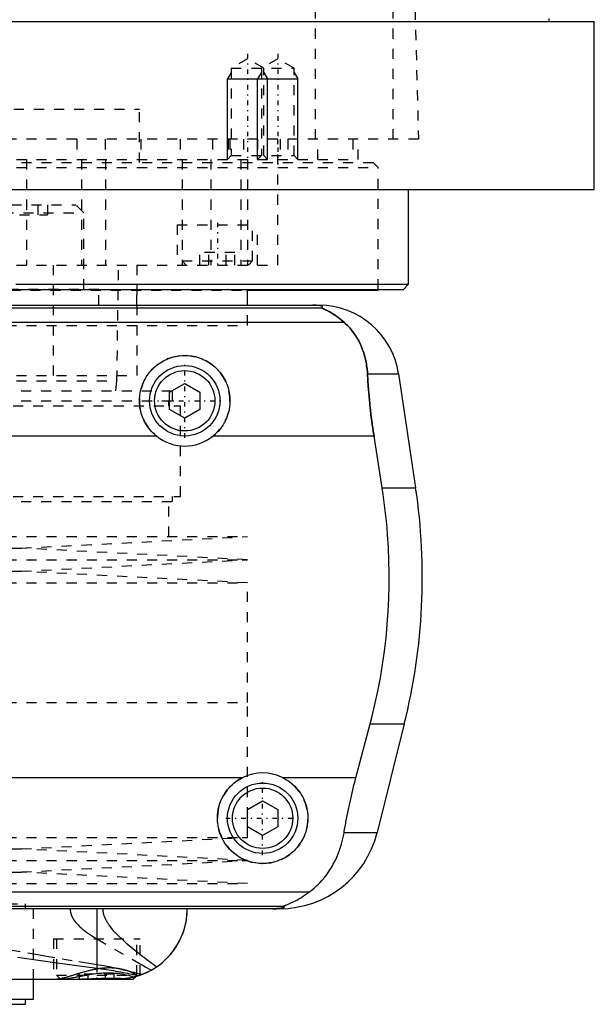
# Model space of a CAD drawing. Extents: x -90 to 90, y -146 to 645.
# Tile 5 of 12: x 22 to 80, y -70 to 28. Entities that reach past the tile are written whole.
import ezdxf

# ---------------------------------------------------------------- set-up
doc = ezdxf.new("R2010")
doc.units = 0
doc.linetypes.add('CENTER', pattern=[1.5, 0.45, -0.5, 0.05, -0.5])
doc.linetypes.add('DASHED', pattern=[2, 1, -1])
for name, color, linetype in [('AM_0', 7, 'CONTINUOUS'), ('AM_10', 7, 'CONTINUOUS'), ('AM_3', 7, 'DASHED'), ('AM_7', 7, 'CENTER')]:
    doc.layers.add(name, color=color, linetype=linetype)

msp = doc.modelspace()

# ---------------------------------------------------------------- linework, layer by layer
at = {"layer": 'AM_0', "color": 7, "linetype": 'CONTINUOUS'}
for p, q in [((75, 28.2), (75, 28.5)), ((-79.5, 28.2), (79.5, 28.2)), ((79.5, 11.5), (79.5, 28.2)), ((-79.5, 11.5), (79.5, 11.5)), ((61, 2.08), (61, 11.5)), ((21.935, 2.08), (61, 2.08)), ((60.5, 1.58), (61, 2.08)), ((21.435, 1.58), (60.5, 1.58)), ((45, 0), (45, 1.58)), ((45.028, 1.5), (58, 1.5)), ((58, 1.5), (58, 1.58)), ((-52.11, 0), (52.11, 0)), ((-52.378, -0.254), (52.378, -0.254)), ((-54.6, -1.693), (54.6, -1.693)), ((56.932, -6.813), (60.021, -6.813)), ((60.021, -6.813), (61.724, -18.159)), ((37.25, -8.634), (38.75, -7.768)), ((38.75, -7.768), (40.25, -8.634)), ((37.25, -10.366), (37.25, -8.634)), ((40.25, -8.634), (40.25, -10.366)), ((38.75, -11.232), (37.25, -10.366)), ((40.25, -10.366), (38.75, -11.232)), ((35.962, -13.032), (-35.962, -13.032)), ((57.58, -13.032), (41.538, -13.032)), ((58.394, -18.159), (57.58, -13.032)), ((58.394, -18.159), (61.724, -18.159)), ((55.781, -46.968), (57.2, -41.616)), ((57.2, -41.616), (60.596, -41.616)), ((60.596, -41.616), (57.893, -52.426)), ((44.502, -46.968), (-44.502, -46.968)), ((55.781, -46.968), (48.498, -46.968)), ((45, -50.134), (46.5, -49.268)), ((46.5, -49.268), (48, -50.134)), ((45, -51.866), (45, -50.134)), ((48, -50.134), (48, -51.866)), ((46.5, -52.732), (45, -51.866)), ((48, -51.866), (46.5, -52.732)), ((54.602, -52.426), (57.893, -52.426)), ((-51.173, -58.307), (51.173, -58.307)), ((-48.569, -59.746), (48.569, -59.746)), ((48.192, -60), (-48.192, -60)), ((30.043, -65.905), (30.043, -60)), ((-33.6, -67), (33.6, -67)), ((23.7, -69), (23.7, -67)), ((33.6, -67), (33.848, -66.752)), ((-23.7, -69), (23.7, -69)), ((-22.9, -69.5), (22.9, -69.5)), ((22.9, -69.5), (22.9, -69))]:
    msp.add_line(p, q, dxfattribs=at)
for points in [[(52.378, -0.254, 0), (52.391, -0.247, 0), (52.412, -0.231, 0), (52.43, -0.216, 0), (52.437, -0.209, 0), (52.443, -0.201, 0), (52.451, -0.186, 0), (52.454, -0.171, 0), (52.452, -0.157, 0), (52.445, -0.142, 0), (52.432, -0.128, 0), (52.423, -0.121, 0), (52.413, -0.113, 0), (52.386, -0.099, 0), (52.348, -0.084, 0), (52.298, -0.069, 0), (52.234, -0.053, 0), (52.189, -0.045, 0), (52.175, -0.043, 0), (52.16, -0.04, 0), (52.153, -0.039, 0), (52.145, -0.038, 0), (52.129, -0.036, 0), (52.113, -0.033, 0), (52.105, -0.032, 0), (52.096, -0.031, 0), (52.077, -0.029, 0), (52.057, -0.026, 0), (52.046, -0.025, 0), (52.035, -0.024, 0), (52.012, -0.022, 0), (51.988, -0.019, 0), (51.962, -0.017, 0), (51.934, -0.015, 0), (51.905, -0.013, 0), (51.89, -0.012, 0), (51.874, -0.011, 0), (51.842, -0.009, 0), (51.822, -0.008, 0), (51.816, -0.007, 0), (51.81, -0.007, 0), (51.807, -0.007, 0), (51.803, -0.007, 0), (51.797, -0.007, 0), (51.79, -0.006, 0), (51.784, -0.006, 0), (51.777, -0.006, 0), (51.77, -0.005, 0), (51.766, -0.005, 0), (51.763, -0.005, 0), (51.756, -0.005, 0), (51.748, -0.004, 0), (51.741, -0.004, 0), (51.734, -0.004, 0), (51.726, -0.004, 0), (51.723, -0.004, 0), (51.719, -0.003, 0), (51.712, -0.003, 0), (51.704, -0.003, 0), (51.697, -0.003, 0), (51.689, -0.003, 0), (51.682, -0.002, 0), (51.678, -0.002, 0), (51.674, -0.002, 0), (51.666, -0.002, 0), (51.657, -0.002, 0), (51.653, -0.002, 0), (51.649, -0.002, 0), (51.64, -0.001, 0), (51.631, -0.001, 0), (51.627, -0.001, 0), (51.623, -0.001, 0), (51.614, -0.001, 0), (51.605, -0.001, 0), (51.596, -0.001, 0), (51.587, -0.001, 0), (51.579, 0, 0), (51.574, 0, 0), (51.57, 0, 0), (51.562, 0, 0), (51.553, 0, 0), (51.544, 0, 0), (51.535, 0, 0), (51.525, 0, 0), (51.521, 0, 0), (51.516, 0, 0), (51.506, 0, 0), (51.497, 0, 0), (51.492, 0, 0)], [(54.6, -1.693, 0), (54.508, -1.609, 0), (54.325, -1.451, 0), (54.145, -1.305, 0), (54.057, -1.237, 0), (53.97, -1.172, 0), (53.799, -1.049, 0), (53.635, -0.938, 0), (53.477, -0.838, 0), (53.327, -0.748, 0), (53.184, -0.667, 0), (53.116, -0.63, 0), (53.051, -0.595, 0), (52.927, -0.531, 0), (52.812, -0.475, 0), (52.704, -0.424, 0), (52.644, -0.396, 0), (52.628, -0.389, 0), (52.612, -0.382, 0), (52.604, -0.378, 0), (52.596, -0.374, 0), (52.581, -0.367, 0), (52.566, -0.361, 0), (52.551, -0.354, 0), (52.537, -0.347, 0), (52.523, -0.341, 0), (52.516, -0.338, 0), (52.509, -0.335, 0), (52.496, -0.329, 0), (52.484, -0.323, 0), (52.478, -0.32, 0), (52.472, -0.317, 0), (52.46, -0.312, 0), (52.449, -0.307, 0), (52.444, -0.304, 0), (52.439, -0.302, 0), (52.429, -0.297, 0), (52.421, -0.292, 0), (52.412, -0.288, 0), (52.405, -0.284, 0), (52.398, -0.28, 0), (52.395, -0.278, 0), (52.392, -0.276, 0), (52.387, -0.272, 0), (52.383, -0.269, 0), (52.38, -0.266, 0), (52.377, -0.263, 0), (52.376, -0.261, 0), (52.375, -0.26, 0), (52.375, -0.259, 0), (52.376, -0.257, 0), (52.377, -0.255, 0), (52.378, -0.254, 0)], [(56.932, -6.813, 0), (56.922, -6.646, 0), (56.893, -6.315, 0), (56.85, -5.988, 0), (56.824, -5.825, 0), (56.795, -5.664, 0), (56.727, -5.345, 0), (56.647, -5.031, 0), (56.554, -4.722, 0), (56.448, -4.418, 0), (56.329, -4.121, 0), (56.266, -3.975, 0), (56.199, -3.83, 0), (56.056, -3.547, 0), (55.9, -3.271, 0), (55.733, -3.003, 0), (55.554, -2.744, 0), (55.363, -2.494, 0), (55.263, -2.372, 0), (55.16, -2.253, 0), (54.945, -2.021, 0), (54.718, -1.8, 0), (54.6, -1.693, 0)], [(35.962, -13.032, 0), (35.881, -12.967, 0), (35.726, -12.832, 0), (35.579, -12.693, 0), (35.508, -12.621, 0), (35.438, -12.547, 0), (35.303, -12.393, 0), (35.174, -12.231, 0), (35.051, -12.062, 0), (34.935, -11.886, 0), (34.827, -11.704, 0), (34.776, -11.611, 0), (34.727, -11.517, 0), (34.637, -11.325, 0), (34.555, -11.128, 0), (34.483, -10.929, 0), (34.42, -10.727, 0), (34.368, -10.523, 0), (34.345, -10.42, 0), (34.325, -10.318, 0), (34.292, -10.113, 0), (34.269, -9.909, 0), (34.261, -9.808, 0), (34.255, -9.707, 0), (34.25, -9.507, 0), (34.254, -9.308, 0), (34.259, -9.208, 0), (34.267, -9.108, 0), (34.289, -8.906, 0), (34.321, -8.704, 0), (34.362, -8.502, 0), (34.412, -8.302, 0), (34.472, -8.104, 0), (34.505, -8.006, 0), (34.541, -7.908, 0), (34.619, -7.716, 0), (34.705, -7.528, 0), (34.8, -7.345, 0), (34.902, -7.166, 0), (35.012, -6.994, 0), (35.07, -6.91, 0), (35.13, -6.827, 0), (35.253, -6.668, 0), (35.382, -6.515, 0), (35.517, -6.37, 0), (35.656, -6.232, 0), (35.803, -6.099, 0), (35.879, -6.035, 0), (35.958, -5.971, 0), (36.12, -5.849, 0), (36.289, -5.732, 0), (36.465, -5.623, 0), (36.647, -5.521, 0), (36.835, -5.428, 0), (36.93, -5.384, 0), (37.027, -5.343, 0), (37.223, -5.267, 0), (37.423, -5.2, 0), (37.625, -5.143, 0), (37.83, -5.095, 0), (38.035, -5.057, 0), (38.138, -5.042, 0), (38.241, -5.029, 0), (38.446, -5.01, 0), (38.649, -5.001, 0), (38.75, -5, 0), (38.851, -5.001, 0), (39.054, -5.01, 0), (39.259, -5.029, 0), (39.362, -5.042, 0), (39.465, -5.057, 0), (39.67, -5.095, 0), (39.875, -5.143, 0), (40.077, -5.2, 0), (40.277, -5.267, 0), (40.473, -5.343, 0), (40.57, -5.384, 0), (40.665, -5.428, 0), (40.853, -5.521, 0), (41.035, -5.623, 0), (41.211, -5.732, 0), (41.38, -5.849, 0), (41.542, -5.971, 0), (41.621, -6.035, 0), (41.697, -6.099, 0), (41.844, -6.232, 0), (41.983, -6.37, 0), (42.118, -6.515, 0), (42.247, -6.668, 0), (42.37, -6.827, 0), (42.43, -6.91, 0), (42.488, -6.994, 0), (42.598, -7.166, 0), (42.7, -7.345, 0), (42.795, -7.528, 0), (42.881, -7.716, 0), (42.959, -7.908, 0), (42.995, -8.006, 0), (43.028, -8.104, 0), (43.088, -8.302, 0), (43.138, -8.502, 0), (43.179, -8.704, 0), (43.211, -8.906, 0), (43.233, -9.108, 0), (43.241, -9.208, 0), (43.246, -9.308, 0), (43.25, -9.507, 0), (43.245, -9.707, 0), (43.239, -9.808, 0), (43.231, -9.909, 0), (43.208, -10.113, 0), (43.175, -10.318, 0), (43.155, -10.42, 0), (43.132, -10.523, 0), (43.08, -10.727, 0), (43.017, -10.929, 0), (42.945, -11.128, 0), (42.863, -11.325, 0), (42.773, -11.517, 0), (42.724, -11.611, 0), (42.673, -11.704, 0), (42.565, -11.886, 0), (42.449, -12.062, 0), (42.326, -12.231, 0), (42.197, -12.393, 0), (42.062, -12.547, 0), (41.992, -12.621, 0), (41.921, -12.693, 0), (41.774, -12.832, 0), (41.619, -12.967, 0), (41.538, -13.032, 0)], [(57.58, -13.032, 0), (57.553, -12.861, 0), (57.501, -12.52, 0), (57.451, -12.18, 0), (57.427, -12.01, 0), (57.403, -11.84, 0), (57.357, -11.498, 0), (57.313, -11.155, 0), (57.27, -10.81, 0), (57.23, -10.464, 0), (57.191, -10.117, 0), (57.173, -9.943, 0), (57.155, -9.769, 0), (57.12, -9.42, 0), (57.088, -9.071, 0), (57.058, -8.723, 0), (57.03, -8.374, 0), (57.004, -8.026, 0), (56.992, -7.852, 0), (56.981, -7.678, 0), (56.96, -7.331, 0), (56.941, -6.985, 0), (56.932, -6.813, 0)], [(57.2, -41.616, 0), (57.366, -40.978, 0), (57.676, -39.685, 0), (57.958, -38.376, 0), (58.088, -37.717, 0), (58.21, -37.055, 0), (58.431, -35.726, 0), (58.62, -34.395, 0), (58.777, -33.067, 0), (58.902, -31.746, 0), (58.995, -30.438, 0), (59.03, -29.791, 0), (59.057, -29.149, 0), (59.089, -27.883, 0), (59.094, -26.642, 0), (59.071, -25.384, 0), (59.018, -24.102, 0), (58.935, -22.799, 0), (58.882, -22.142, 0), (58.821, -21.482, 0), (58.674, -20.156, 0), (58.495, -18.825, 0), (58.394, -18.159, 0)], [(48.498, -46.968, 0), (48.601, -47.021, 0), (48.802, -47.134, 0), (48.997, -47.256, 0), (49.091, -47.321, 0), (49.183, -47.387, 0), (49.361, -47.526, 0), (49.529, -47.672, 0), (49.688, -47.824, 0), (49.84, -47.984, 0), (49.985, -48.153, 0), (50.055, -48.241, 0), (50.123, -48.331, 0), (50.253, -48.518, 0), (50.375, -48.712, 0), (50.486, -48.912, 0), (50.588, -49.119, 0), (50.679, -49.33, 0), (50.72, -49.438, 0), (50.759, -49.546, 0), (50.827, -49.765, 0), (50.884, -49.985, 0), (50.908, -50.096, 0), (50.93, -50.207, 0), (50.964, -50.428, 0), (50.986, -50.648, 0), (50.993, -50.758, 0), (50.998, -50.866, 0), (50.999, -51.081, 0), (50.99, -51.297, 0), (50.971, -51.514, 0), (50.94, -51.733, 0), (50.899, -51.95, 0), (50.874, -52.059, 0), (50.846, -52.167, 0), (50.783, -52.381, 0), (50.709, -52.592, 0), (50.625, -52.799, 0), (50.531, -53.001, 0), (50.427, -53.198, 0), (50.371, -53.294, 0), (50.314, -53.389, 0), (50.192, -53.573, 0), (50.062, -53.749, 0), (49.926, -53.918, 0), (49.783, -54.078, 0), (49.634, -54.229, 0), (49.557, -54.302, 0), (49.478, -54.374, 0), (49.312, -54.513, 0), (49.137, -54.646, 0), (48.954, -54.772, 0), (48.763, -54.889, 0), (48.565, -54.998, 0), (48.464, -55.049, 0), (48.361, -55.097, 0), (48.151, -55.186, 0), (47.937, -55.264, 0), (47.719, -55.332, 0), (47.498, -55.388, 0), (47.276, -55.433, 0), (47.165, -55.451, 0), (47.053, -55.466, 0), (46.83, -55.488, 0), (46.61, -55.499, 0), (46.5, -55.5, 0), (46.39, -55.499, 0), (46.17, -55.488, 0), (45.947, -55.466, 0), (45.835, -55.451, 0), (45.724, -55.433, 0), (45.502, -55.388, 0), (45.281, -55.332, 0), (45.063, -55.264, 0), (44.849, -55.186, 0), (44.639, -55.097, 0), (44.536, -55.049, 0), (44.435, -54.998, 0), (44.237, -54.889, 0), (44.046, -54.772, 0), (43.863, -54.646, 0), (43.688, -54.513, 0), (43.522, -54.374, 0), (43.443, -54.302, 0), (43.366, -54.229, 0), (43.217, -54.078, 0), (43.074, -53.918, 0), (42.938, -53.749, 0), (42.808, -53.573, 0), (42.686, -53.389, 0), (42.629, -53.294, 0), (42.573, -53.198, 0), (42.469, -53.001, 0), (42.375, -52.799, 0), (42.291, -52.592, 0), (42.217, -52.381, 0), (42.154, -52.167, 0), (42.126, -52.059, 0), (42.101, -51.95, 0), (42.06, -51.733, 0), (42.029, -51.514, 0), (42.01, -51.297, 0), (42.001, -51.081, 0), (42.002, -50.866, 0), (42.007, -50.758, 0), (42.014, -50.648, 0), (42.036, -50.428, 0), (42.07, -50.207, 0), (42.092, -50.096, 0), (42.116, -49.985, 0), (42.173, -49.765, 0), (42.241, -49.546, 0), (42.28, -49.438, 0), (42.321, -49.33, 0), (42.412, -49.119, 0), (42.514, -48.912, 0), (42.625, -48.712, 0), (42.747, -48.518, 0), (42.877, -48.331, 0), (42.945, -48.241, 0), (43.015, -48.153, 0), (43.16, -47.984, 0), (43.312, -47.824, 0), (43.471, -47.672, 0), (43.639, -47.526, 0), (43.817, -47.387, 0), (43.909, -47.321, 0), (44.003, -47.256, 0), (44.198, -47.134, 0), (44.399, -47.021, 0), (44.502, -46.968, 0)], [(54.602, -52.426, 0), (54.628, -52.273, 0), (54.68, -51.966, 0), (54.735, -51.66, 0), (54.762, -51.506, 0), (54.79, -51.353, 0), (54.848, -51.047, 0), (54.907, -50.741, 0), (54.968, -50.435, 0), (55.031, -50.131, 0), (55.095, -49.827, 0), (55.128, -49.676, 0), (55.161, -49.525, 0), (55.227, -49.223, 0), (55.296, -48.924, 0), (55.365, -48.626, 0), (55.436, -48.327, 0), (55.51, -48.027, 0), (55.547, -47.877, 0), (55.585, -47.726, 0), (55.662, -47.424, 0), (55.741, -47.12, 0), (55.781, -46.968, 0)], [(51.173, -58.307, 0), (51.326, -58.19, 0), (51.623, -57.947, 0), (51.906, -57.692, 0), (52.043, -57.559, 0), (52.177, -57.423, 0), (52.435, -57.143, 0), (52.681, -56.852, 0), (52.913, -56.549, 0), (53.132, -56.236, 0), (53.337, -55.912, 0), (53.435, -55.746, 0), (53.53, -55.578, 0), (53.708, -55.236, 0), (53.873, -54.885, 0), (54.024, -54.526, 0), (54.161, -54.159, 0), (54.284, -53.785, 0), (54.34, -53.595, 0), (54.393, -53.404, 0), (54.487, -53.017, 0), (54.568, -52.624, 0), (54.602, -52.426, 0)], [(48.569, -59.746, 0), (48.568, -59.745, 0), (48.567, -59.743, 0), (48.567, -59.741, 0), (48.567, -59.74, 0), (48.568, -59.739, 0), (48.57, -59.736, 0), (48.574, -59.733, 0), (48.578, -59.73, 0), (48.584, -59.727, 0), (48.591, -59.723, 0), (48.594, -59.721, 0), (48.598, -59.719, 0), (48.607, -59.715, 0), (48.617, -59.71, 0), (48.627, -59.706, 0), (48.638, -59.701, 0), (48.65, -59.696, 0), (48.657, -59.693, 0), (48.663, -59.69, 0), (48.677, -59.685, 0), (48.691, -59.679, 0), (48.698, -59.676, 0), (48.705, -59.673, 0), (48.72, -59.667, 0), (48.736, -59.661, 0), (48.744, -59.658, 0), (48.752, -59.655, 0), (48.769, -59.648, 0), (48.786, -59.641, 0), (48.804, -59.634, 0), (48.822, -59.627, 0), (48.841, -59.62, 0), (48.85, -59.616, 0), (48.86, -59.613, 0), (48.879, -59.605, 0), (48.899, -59.597, 0), (48.97, -59.569, 0), (49.095, -59.517, 0), (49.231, -59.459, 0), (49.381, -59.393, 0), (49.46, -59.356, 0), (49.542, -59.317, 0), (49.715, -59.232, 0), (49.897, -59.136, 0), (50.088, -59.03, 0), (50.285, -58.915, 0), (50.482, -58.793, 0), (50.581, -58.728, 0), (50.68, -58.663, 0), (50.878, -58.525, 0), (51.075, -58.381, 0), (51.173, -58.307, 0)], [(34.197, -66.646, 0), (34.475, -66.548, 0), (34.994, -66.328, 0), (35.464, -66.083, 0), (35.689, -65.949, 0), (35.907, -65.808, 0), (36.323, -65.506, 0), (36.71, -65.178, 0), (37.068, -64.828, 0), (37.397, -64.458, 0), (37.695, -64.07, 0), (37.833, -63.87, 0), (37.962, -63.667, 0), (38.199, -63.252, 0), (38.404, -62.827, 0), (38.578, -62.395, 0), (38.721, -61.958, 0), (38.833, -61.519, 0), (38.878, -61.299, 0), (38.916, -61.08, 0), (38.97, -60.644, 0), (38.997, -60.213, 0), (39, -60, 0)], [(35.437, -66.098, 0), (35.633, -65.984, 0), (36.008, -65.739, 0), (36.363, -65.474, 0), (36.533, -65.334, 0), (36.698, -65.19, 0), (37.01, -64.889, 0), (37.3, -64.573, 0), (37.568, -64.243, 0), (37.812, -63.901, 0), (38.034, -63.549, 0), (38.136, -63.369, 0), (38.232, -63.188, 0), (38.407, -62.82, 0), (38.559, -62.447, 0), (38.687, -62.069, 0), (38.793, -61.69, 0), (38.876, -61.31, 0), (38.91, -61.121, 0), (38.938, -60.931, 0), (38.978, -60.555, 0), (38.998, -60.184, 0), (39, -60, 0)], [(47.523, -60, 0), (47.528, -60, 0), (47.537, -60, 0), (47.546, -60, 0), (47.551, -60, 0), (47.556, -60, 0), (47.565, -60, 0), (47.575, -60, 0), (47.584, -60, 0), (47.594, -60, 0), (47.603, -60, 0), (47.608, -60, 0), (47.612, -60, 0), (47.622, -60, 0), (47.631, -59.999, 0), (47.64, -59.999, 0), (47.648, -59.999, 0), (47.657, -59.999, 0), (47.661, -59.999, 0), (47.665, -59.999, 0), (47.674, -59.999, 0), (47.682, -59.999, 0), (47.687, -59.999, 0), (47.691, -59.999, 0), (47.7, -59.998, 0), (47.708, -59.998, 0), (47.713, -59.998, 0), (47.717, -59.998, 0), (47.726, -59.998, 0), (47.734, -59.998, 0), (47.743, -59.997, 0), (47.751, -59.997, 0), (47.759, -59.997, 0), (47.763, -59.997, 0), (47.767, -59.997, 0), (47.775, -59.997, 0), (47.783, -59.996, 0), (47.791, -59.996, 0), (47.798, -59.996, 0), (47.805, -59.996, 0), (47.809, -59.996, 0), (47.812, -59.995, 0), (47.82, -59.995, 0), (47.827, -59.995, 0), (47.834, -59.995, 0), (47.842, -59.994, 0), (47.849, -59.994, 0), (47.852, -59.994, 0), (47.856, -59.994, 0), (47.863, -59.994, 0), (47.87, -59.993, 0), (47.894, -59.992, 0), (47.933, -59.99, 0), (47.95, -59.989, 0), (47.967, -59.989, 0), (47.999, -59.987, 0), (48.03, -59.984, 0), (48.06, -59.982, 0), (48.088, -59.98, 0), (48.115, -59.978, 0), (48.128, -59.977, 0), (48.14, -59.975, 0), (48.164, -59.973, 0), (48.187, -59.971, 0), (48.198, -59.97, 0), (48.209, -59.968, 0), (48.229, -59.966, 0), (48.248, -59.964, 0), (48.257, -59.963, 0), (48.265, -59.961, 0), (48.282, -59.959, 0), (48.298, -59.957, 0), (48.351, -59.948, 0), (48.428, -59.933, 0), (48.489, -59.918, 0), (48.536, -59.903, 0), (48.571, -59.888, 0), (48.585, -59.881, 0), (48.597, -59.874, 0), (48.615, -59.859, 0), (48.627, -59.844, 0), (48.633, -59.83, 0), (48.633, -59.815, 0), (48.628, -59.799, 0), (48.623, -59.792, 0), (48.617, -59.784, 0), (48.601, -59.769, 0), (48.581, -59.754, 0), (48.569, -59.746, 0)], [(22.12, -64.813, 0), (25.345, -65.273, 0), (28.497, -65.704, 0), (30.043, -65.905, 0)], [(30.043, -65.905, 0), (30.173, -65.922, 0), (30.43, -65.957, 0), (30.684, -65.993, 0), (30.81, -66.012, 0), (30.936, -66.032, 0), (31.183, -66.071, 0), (31.428, -66.112, 0), (31.669, -66.154, 0), (31.907, -66.196, 0), (32.142, -66.239, 0), (32.258, -66.261, 0), (32.373, -66.283, 0), (32.601, -66.327, 0), (32.825, -66.371, 0), (33.046, -66.415, 0), (33.263, -66.458, 0), (33.477, -66.501, 0), (33.582, -66.523, 0), (33.687, -66.544, 0), (33.894, -66.586, 0), (34.096, -66.626, 0), (34.197, -66.646, 0)], [(35.437, -66.098, 0), (35.252, -66.199, 0), (34.875, -66.382, 0), (34.492, -66.542, 0), (34.297, -66.612, 0)], [(29.343, -67, 0), (29.43, -67, 0), (29.605, -66.999, 0), (29.781, -66.998, 0), (29.869, -66.997, 0), (29.957, -66.996, 0), (30.133, -66.994, 0), (30.309, -66.991, 0), (30.485, -66.989, 0), (30.66, -66.987, 0), (30.835, -66.985, 0), (30.921, -66.985, 0), (31.007, -66.984, 0), (31.178, -66.983, 0), (31.347, -66.982, 0), (31.513, -66.982, 0), (31.677, -66.983, 0), (31.838, -66.984, 0), (31.917, -66.984, 0), (31.996, -66.985, 0), (32.151, -66.987, 0), (32.302, -66.989, 0), (32.376, -66.99, 0)], [(34.197, -66.646, 0), (34.147, -66.663, 0), (34.047, -66.694, 0), (33.948, -66.724, 0), (33.898, -66.738, 0), (33.848, -66.752, 0), (33.747, -66.778, 0), (33.647, -66.804, 0), (33.546, -66.827, 0), (33.445, -66.849, 0), (33.344, -66.87, 0), (33.293, -66.88, 0), (33.243, -66.889, 0), (33.141, -66.906, 0), (33.039, -66.922, 0), (32.938, -66.937, 0), (32.836, -66.95, 0), (32.734, -66.961, 0), (32.683, -66.967, 0), (32.632, -66.971, 0), (32.53, -66.98, 0), (32.427, -66.987, 0), (32.376, -66.99, 0)], [(34.235, -66.634, 0), (34.171, -66.655, 0), (34.042, -66.695, 0), (33.913, -66.734, 0), (33.848, -66.752, 0)]]:
    msp.add_polyline3d(points, dxfattribs=at)
for centre, radius in [((38.75, -9.5), 3.5), ((38.75, -9.5), 3), ((46.5, -51), 3.5), ((46.5, -51), 3)]:
    msp.add_circle(centre, radius, dxfattribs=at)
for centre, radius, start, end in [((52.11, -8), 8, 8.53297, 90), ((38.75, -9.5), 4.5, 231.7104, 308.2896), ((2.388, -27.062), 60, 345.96216, 8.53297), ((46.5, -51), 4.5, 63.63717, 116.36283), ((48.192, -50), 10, 270, 345.96216)]:
    msp.add_arc(centre, radius, start, end, dxfattribs=at)
at = {"layer": 'AM_10', "color": 7, "linetype": 'CONTINUOUS'}
for p, q in [((43.379, 23.156), (43, 22.5)), ((46.379, 23.156), (46, 22.5)), ((46.621, 23.156), (47, 22.5)), ((49.621, 23.156), (50, 22.5)), ((43, 14.5), (43, 22.5)), ((43, 22.5), (50, 22.5)), ((46, 14.5), (46, 22.5)), ((47, 14.5), (47, 22.5)), ((50, 14.5), (50, 22.5))]:
    msp.add_line(p, q, dxfattribs=at)
at = {"layer": 'AM_3', "color": 6, "linetype": 'DASHED'}
for p, q in [((51.744, 16.5), (51.744, 77.05)), ((59.5, 16.5), (59.5, 75.489)), ((60.5, 73.35), (62, 16.5)), ((45, 24.5), (43.379, 23.564)), ((46.621, 23.564), (45, 24.5)), ((48, 24.5), (46.379, 23.564)), ((49.621, 23.564), (48, 24.5)), ((43.379, 23.564), (43.379, 14.879)), ((43.379, 23.564), (49.621, 23.564)), ((46.379, 23.564), (46.379, 14.879)), ((46.621, 14.879), (46.621, 23.564)), ((49.621, 14.879), (49.621, 23.564)), ((-34.25, 19.5), (34.25, 19.5)), ((34.25, 14.2), (34.25, 19.5)), ((62, 16.5), (-62, 16.5)), ((28, 16.5), (28, 14.5)), ((30.84, 16.5), (30.84, 14.5)), ((34.381, 16.5), (34.381, 14.5)), ((38.286, 16.5), (38.286, 14.5)), ((41.5, 16.5), (41.5, 14.5)), ((43.087, 16.5), (43.087, 14.5)), ((43.236, 16.5), (43.236, 14.5)), ((44.587, 16.5), (44.587, 14.5)), ((46, 16.5), (46, 14.5)), ((48, 4), (48, 16.5)), ((48.25, 16.5), (48.25, 14.5)), ((49, 16.5), (49, 14.5)), ((52, 14.5), (52, 16.5)), ((55.474, 16.5), (55.474, 14.5)), ((56, 14.5), (56, 16.5)), ((43.379, 14.879), (43, 14.5)), ((43.379, 14.879), (49.621, 14.879)), ((46.379, 14.879), (46, 14.5)), ((47, 14.5), (46.621, 14.879)), ((50, 14.5), (49.621, 14.879)), ((-57.5, 14.2), (57.5, 14.2)), ((-56, 14.5), (56, 14.5)), ((23, 14.5), (23, 4)), ((28.477, 14.5), (28.477, 4)), ((30.85, 14.5), (30.85, 4)), ((38.5, 14.5), (38.5, 4)), ((41.361, 14.5), (41.361, 4)), ((44.341, 14.5), (44.341, 4)), ((45.003, 14.5), (45.003, 4)), ((58, 13.7), (57.5, 14.2)), ((-58, 13.7), (58, 13.7)), ((58, 1.58), (58, 13.7)), ((13.504, 10), (27.904, 10)), ((24.137, 10), (24.137, 9)), ((25.097, 10), (25.097, 9)), ((28.704, 9.2), (27.904, 10)), ((12.704, 9.2), (28.704, 9.2)), ((16.311, 9), (25.097, 9)), ((28.704, 1.6), (28.704, 9.2)), ((38, 8), (38, 4)), ((38, 8), (46, 8)), ((45.5, 4.4), (45.5, 8)), ((46, 4), (46, 8)), ((40.268, 4), (40.268, 5.25)), ((43.732, 5.25), (40.268, 5.25)), ((41.134, 4), (41.134, 5.25)), ((42.866, 4), (42.866, 5.25)), ((43.732, 4), (43.732, 5.25)), ((-48, 4), (48, 4)), ((25.65, 4), (25.65, -7)), ((32, -7.5), (32.175, 4)), ((34, 4), (34, -7)), ((38.5, 4.4), (38.9, 4)), ((38.5, 4.4), (45.5, 4.4)), ((45.1, 4), (45.5, 4.4)), ((-20.592, 1.5), (45.028, 1.5)), ((11.204, 1.6), (30.204, 1.6)), ((30.204, 0), (30.204, 1.6)), ((34, 0), (34, 1.5)), ((45, -2), (45, 0)), ((-45, -2), (45, -2)), ((-45, -2), (45, -2)), ((-34, -7), (34, -7)), ((-32, -7.5), (32, -7.5)), ((31.9, -8.5), (32, -7.5)), ((-37.525, -8.5), (37.525, -8.5)), ((37.525, -9.5), (37.525, -8.5)), ((-37.525, -9.5), (37.525, -9.5)), ((37.175, -10), (37.175, -9.5)), ((-38.325, -10), (38.325, -10)), ((38.325, -19), (38.325, -10)), ((-38.325, -19), (38.325, -19)), ((-37.525, -19.5), (37.525, -19.5)), ((37.175, -23), (37.175, -19.5)), ((37.525, -19.5), (37.525, -19)), ((-45, -23), (45, -23)), ((22.5, -24.15), (45, -23)), ((-22.5, -24.15), (22.5, -24.15)), ((45, -25.3), (22.5, -24.15)), ((-45, -25.3), (45, -25.3)), ((22.5, -26.45), (45, -25.3)), ((-22.5, -26.45), (22.5, -26.45)), ((45, -27.6), (22.5, -26.45)), ((-45, -27.6), (45, -27.6)), ((45, -39.5), (45, -27.6)), ((-45, -39.5), (45, -39.5)), ((45, -52.9), (45, -39.5)), ((-45, -52.9), (45, -52.9)), ((22.5, -54.05), (45, -52.9)), ((-22.5, -54.05), (22.5, -54.05)), ((45, -55.2), (22.5, -54.05)), ((-45, -55.2), (45, -55.2)), ((22.5, -56.35), (45, -55.2)), ((-22.5, -56.35), (22.5, -56.35)), ((45, -57.5), (22.5, -56.35)), ((-45, -57.5), (45, -57.5)), ((-22.9, -59.5), (22.9, -59.5)), ((22.9, -60), (22.9, -59.5)), ((23.7, -67), (23.7, -60)), ((25.7, -63), (25.7, -67)), ((25.7, -63), (34.3, -63)), ((26, -63), (26, -66.6)), ((30.043, -63.007), (34.3, -65.477)), ((34, -66.6), (34, -63)), ((34.3, -66.611), (34.3, -63)), ((28.268, -67), (28.268, -66.5)), ((31.732, -66.5), (28.268, -66.5)), ((29.134, -67), (29.134, -66.5)), ((30.866, -67), (30.866, -66.5)), ((31.732, -67), (31.732, -66.5)), ((26, -66.6), (26.4, -67)), ((26, -66.6), (34, -66.6)), ((33.848, -66.752), (33.722, -66.785)), ((33.848, -66.752), (34, -66.6)), ((34.297, -66.612), (34.235, -66.634))]:
    msp.add_line(p, q, dxfattribs=at)
for points in [[(52.378, -0.254, 0), (52.377, -0.255, 0), (52.376, -0.256, 0), (52.375, -0.258, 0), (52.375, -0.259, 0), (52.376, -0.26, 0), (52.377, -0.263, 0), (52.379, -0.265, 0), (52.381, -0.268, 0), (52.385, -0.271, 0), (52.389, -0.274, 0), (52.391, -0.275, 0), (52.394, -0.277, 0), (52.4, -0.281, 0), (52.406, -0.284, 0), (52.413, -0.288, 0), (52.421, -0.292, 0), (52.429, -0.296, 0), (52.433, -0.299, 0), (52.438, -0.301, 0), (52.447, -0.306, 0), (52.457, -0.31, 0), (52.462, -0.313, 0), (52.468, -0.315, 0), (52.479, -0.321, 0), (52.49, -0.326, 0), (52.496, -0.329, 0), (52.502, -0.331, 0), (52.514, -0.337, 0), (52.527, -0.343, 0), (52.54, -0.349, 0), (52.553, -0.355, 0), (52.567, -0.361, 0), (52.574, -0.364, 0), (52.581, -0.368, 0), (52.595, -0.374, 0), (52.61, -0.381, 0), (52.663, -0.405, 0), (52.763, -0.452, 0), (52.876, -0.506, 0), (52.999, -0.568, 0), (53.064, -0.602, 0), (53.132, -0.638, 0), (53.273, -0.717, 0), (53.426, -0.807, 0), (53.588, -0.908, 0), (53.758, -1.021, 0), (53.936, -1.147, 0), (54.027, -1.214, 0), (54.12, -1.286, 0), (54.309, -1.438, 0), (54.502, -1.605, 0), (54.6, -1.693, 0)], [(54.6, -1.693, 0), (54.718, -1.8, 0), (54.945, -2.021, 0), (55.16, -2.253, 0), (55.263, -2.372, 0), (55.363, -2.494, 0), (55.554, -2.744, 0), (55.733, -3.004, 0), (55.901, -3.271, 0), (56.056, -3.547, 0), (56.199, -3.831, 0), (56.266, -3.975, 0), (56.33, -4.121, 0), (56.448, -4.419, 0), (56.554, -4.722, 0), (56.647, -5.031, 0), (56.727, -5.345, 0), (56.795, -5.664, 0), (56.824, -5.825, 0), (56.85, -5.988, 0), (56.893, -6.315, 0), (56.922, -6.646, 0), (56.932, -6.813, 0)], [(56.932, -6.813, 0), (56.941, -6.985, 0), (56.96, -7.331, 0), (56.981, -7.678, 0), (56.992, -7.852, 0), (57.004, -8.026, 0), (57.03, -8.374, 0), (57.058, -8.723, 0), (57.088, -9.071, 0), (57.12, -9.42, 0), (57.155, -9.769, 0), (57.173, -9.943, 0), (57.191, -10.117, 0), (57.23, -10.464, 0), (57.27, -10.81, 0), (57.313, -11.155, 0), (57.357, -11.498, 0), (57.403, -11.84, 0), (57.427, -12.01, 0), (57.451, -12.18, 0), (57.501, -12.52, 0), (57.553, -12.861, 0), (57.58, -13.032, 0)], [(27.35, -60, 0), (27.35, -60.02, 0), (27.351, -60.061, 0), (27.353, -60.101, 0), (27.355, -60.122, 0), (27.356, -60.142, 0), (27.36, -60.182, 0), (27.365, -60.222, 0), (27.371, -60.261, 0), (27.378, -60.301, 0), (27.385, -60.34, 0), (27.389, -60.36, 0), (27.394, -60.379, 0), (27.403, -60.418, 0), (27.413, -60.457, 0), (27.424, -60.496, 0), (27.436, -60.534, 0), (27.449, -60.572, 0), (27.456, -60.591, 0), (27.462, -60.61, 0), (27.477, -60.648, 0), (27.492, -60.685, 0), (27.499, -60.704, 0), (27.507, -60.722, 0), (27.524, -60.759, 0), (27.541, -60.795, 0), (27.549, -60.813, 0), (27.558, -60.831, 0), (27.576, -60.867, 0), (27.595, -60.902, 0), (27.615, -60.937, 0), (27.634, -60.971, 0), (27.655, -61.006, 0), (27.665, -61.023, 0), (27.676, -61.04, 0), (27.697, -61.073, 0), (27.719, -61.106, 0), (27.741, -61.139, 0), (27.763, -61.171, 0), (27.786, -61.204, 0), (27.798, -61.219, 0), (27.809, -61.235, 0), (27.833, -61.267, 0), (27.857, -61.298, 0), (27.943, -61.405, 0), (28.102, -61.582, 0), (28.27, -61.751, 0), (28.357, -61.832, 0), (28.445, -61.911, 0), (28.623, -62.061, 0), (28.802, -62.203, 0), (28.986, -62.339, 0), (29.173, -62.471, 0), (29.365, -62.598, 0), (29.461, -62.66, 0), (29.558, -62.721, 0), (29.752, -62.839, 0), (29.946, -62.952, 0), (30.043, -63.007, 0)], [(35.945, -65.783, 0), (35.757, -65.652, 0), (35.372, -65.375, 0), (34.974, -65.08, 0), (34.774, -64.929, 0), (34.574, -64.775, 0), (34.176, -64.463, 0), (33.784, -64.147, 0), (33.403, -63.829, 0), (33.034, -63.511, 0), (32.684, -63.196, 0), (32.516, -63.04, 0), (32.354, -62.885, 0), (32.04, -62.572, 0), (31.742, -62.253, 0), (31.466, -61.928, 0), (31.317, -61.737, 0), (31.277, -61.682, 0), (31.237, -61.628, 0), (31.218, -61.6, 0), (31.199, -61.573, 0), (31.161, -61.517, 0), (31.124, -61.462, 0), (31.089, -61.407, 0), (31.054, -61.352, 0), (31.021, -61.297, 0), (31.005, -61.269, 0), (30.989, -61.241, 0), (30.958, -61.186, 0), (30.928, -61.13, 0), (30.914, -61.103, 0), (30.899, -61.075, 0), (30.872, -61.018, 0), (30.845, -60.961, 0), (30.832, -60.932, 0), (30.819, -60.903, 0), (30.795, -60.845, 0), (30.772, -60.786, 0), (30.75, -60.726, 0), (30.729, -60.665, 0), (30.71, -60.604, 0), (30.702, -60.573, 0), (30.693, -60.542, 0), (30.677, -60.48, 0), (30.664, -60.417, 0), (30.652, -60.353, 0), (30.641, -60.29, 0), (30.633, -60.226, 0), (30.63, -60.194, 0), (30.627, -60.162, 0), (30.623, -60.097, 0), (30.621, -60.033, 0), (30.621, -60, 0)], [(48.569, -59.746, 0), (48.581, -59.754, 0), (48.601, -59.769, 0), (48.617, -59.784, 0), (48.623, -59.792, 0), (48.628, -59.799, 0), (48.633, -59.815, 0), (48.633, -59.83, 0), (48.627, -59.844, 0), (48.615, -59.859, 0), (48.597, -59.874, 0), (48.585, -59.881, 0), (48.571, -59.888, 0), (48.536, -59.903, 0), (48.489, -59.918, 0), (48.428, -59.933, 0), (48.351, -59.948, 0), (48.298, -59.957, 0), (48.282, -59.959, 0), (48.265, -59.961, 0), (48.257, -59.963, 0), (48.248, -59.964, 0), (48.229, -59.966, 0), (48.209, -59.968, 0), (48.198, -59.97, 0), (48.187, -59.971, 0), (48.164, -59.973, 0), (48.14, -59.975, 0), (48.128, -59.977, 0), (48.115, -59.978, 0), (48.088, -59.98, 0), (48.06, -59.982, 0), (48.03, -59.984, 0), (47.999, -59.987, 0), (47.967, -59.989, 0), (47.95, -59.989, 0), (47.933, -59.99, 0), (47.911, -59.991, 0), (47.904, -59.992, 0), (47.898, -59.992, 0), (47.894, -59.992, 0), (47.891, -59.992, 0), (47.884, -59.993, 0), (47.877, -59.993, 0), (47.87, -59.993, 0), (47.863, -59.994, 0), (47.856, -59.994, 0), (47.852, -59.994, 0), (47.849, -59.994, 0), (47.842, -59.994, 0), (47.834, -59.995, 0), (47.827, -59.995, 0), (47.82, -59.995, 0), (47.812, -59.995, 0), (47.809, -59.996, 0), (47.805, -59.996, 0), (47.798, -59.996, 0), (47.791, -59.996, 0), (47.783, -59.996, 0), (47.775, -59.997, 0), (47.767, -59.997, 0), (47.763, -59.997, 0), (47.759, -59.997, 0), (47.751, -59.997, 0), (47.743, -59.997, 0), (47.734, -59.998, 0), (47.726, -59.998, 0), (47.717, -59.998, 0), (47.713, -59.998, 0), (47.708, -59.998, 0), (47.7, -59.998, 0), (47.691, -59.999, 0), (47.687, -59.999, 0), (47.682, -59.999, 0), (47.674, -59.999, 0), (47.665, -59.999, 0), (47.661, -59.999, 0), (47.657, -59.999, 0), (47.648, -59.999, 0), (47.64, -59.999, 0), (47.631, -59.999, 0), (47.622, -60, 0), (47.612, -60, 0), (47.608, -60, 0), (47.603, -60, 0), (47.594, -60, 0), (47.584, -60, 0), (47.575, -60, 0), (47.565, -60, 0), (47.556, -60, 0), (47.551, -60, 0), (47.546, -60, 0), (47.537, -60, 0), (47.528, -60, 0), (47.523, -60, 0)], [(30.043, -65.574, 0), (29.213, -65.445, 0), (27.536, -65.176, 0), (25.837, -64.892, 0), (24.98, -64.745, 0), (24.118, -64.595, 0), (22.379, -64.286, 0), (20.622, -63.965, 0)], [(34.484, -66.545, 0), (34.377, -66.518, 0), (34.16, -66.464, 0), (33.939, -66.409, 0), (33.827, -66.381, 0), (33.715, -66.353, 0), (33.486, -66.296, 0), (33.254, -66.239, 0), (33.017, -66.181, 0), (32.777, -66.124, 0), (32.534, -66.066, 0), (32.41, -66.037, 0), (32.286, -66.009, 0), (32.035, -65.952, 0), (31.781, -65.897, 0), (31.523, -65.842, 0), (31.261, -65.789, 0), (30.996, -65.738, 0), (30.862, -65.713, 0), (30.728, -65.688, 0), (30.456, -65.641, 0), (30.182, -65.595, 0), (30.043, -65.574, 0)], [(34.3, -65.477, 0), (34.501, -65.59, 0), (34.889, -65.805, 0), (35.259, -66.004, 0), (35.437, -66.098, 0)], [(34.069, -66.687, 0), (34.053, -66.676, 0), (34.02, -66.652, 0), (33.985, -66.628, 0), (33.967, -66.615, 0), (33.948, -66.603, 0), (33.91, -66.578, 0), (33.869, -66.553, 0), (33.827, -66.527, 0), (33.782, -66.501, 0), (33.736, -66.475, 0), (33.713, -66.462, 0), (33.689, -66.449, 0), (33.639, -66.423, 0), (33.587, -66.397, 0), (33.534, -66.371, 0), (33.479, -66.346, 0), (33.423, -66.32, 0), (33.394, -66.307, 0), (33.364, -66.295, 0), (33.304, -66.269, 0), (33.243, -66.245, 0), (33.211, -66.232, 0), (33.179, -66.22, 0), (33.114, -66.196, 0), (33.048, -66.173, 0), (33.014, -66.161, 0), (32.98, -66.15, 0), (32.91, -66.128, 0), (32.839, -66.106, 0), (32.766, -66.085, 0), (32.691, -66.065, 0), (32.616, -66.045, 0), (32.577, -66.036, 0), (32.538, -66.027, 0), (32.46, -66.009, 0), (32.379, -65.993, 0), (32.298, -65.977, 0), (32.216, -65.963, 0), (32.132, -65.95, 0), (32.09, -65.944, 0), (32.047, -65.938, 0), (31.962, -65.927, 0), (31.875, -65.917, 0), (31.787, -65.909, 0), (31.698, -65.902, 0), (31.608, -65.896, 0), (31.563, -65.893, 0), (31.517, -65.891, 0), (31.426, -65.888, 0), (31.333, -65.886, 0), (31.239, -65.886, 0), (31.145, -65.887, 0), (31.049, -65.889, 0), (31.002, -65.891, 0), (30.954, -65.893, 0), (30.858, -65.898, 0), (30.763, -65.904, 0), (30.667, -65.912, 0), (30.57, -65.921, 0), (30.474, -65.931, 0), (30.426, -65.937, 0), (30.378, -65.943, 0), (30.281, -65.955, 0), (30.185, -65.969, 0), (30.136, -65.976, 0), (30.088, -65.984, 0), (29.992, -66, 0), (29.895, -66.017, 0), (29.847, -66.026, 0), (29.799, -66.035, 0), (29.703, -66.053, 0), (29.607, -66.073, 0), (29.511, -66.094, 0), (29.416, -66.115, 0), (29.321, -66.137, 0), (29.274, -66.148, 0), (29.227, -66.159, 0), (29.133, -66.183, 0), (29.04, -66.206, 0), (28.947, -66.23, 0), (28.855, -66.255, 0), (28.764, -66.28, 0), (28.718, -66.293, 0), (28.673, -66.305, 0), (28.583, -66.331, 0), (28.494, -66.357, 0), (28.405, -66.382, 0), (28.317, -66.408, 0), (28.23, -66.434, 0), (28.187, -66.447, 0), (28.144, -66.46, 0), (28.059, -66.486, 0), (27.975, -66.512, 0), (27.892, -66.538, 0), (27.81, -66.563, 0), (27.728, -66.588, 0), (27.688, -66.601, 0), (27.648, -66.613, 0), (27.569, -66.638, 0), (27.491, -66.662, 0), (27.414, -66.685, 0), (27.339, -66.709, 0), (27.264, -66.731, 0), (27.227, -66.742, 0), (27.191, -66.753, 0), (27.119, -66.774, 0), (27.048, -66.795, 0), (27.014, -66.805, 0), (26.979, -66.815, 0), (26.911, -66.834, 0), (26.845, -66.852, 0), (26.812, -66.861, 0), (26.78, -66.87, 0), (26.716, -66.886, 0), (26.655, -66.902, 0), (26.594, -66.916, 0), (26.536, -66.93, 0), (26.479, -66.942, 0), (26.452, -66.948, 0), (26.424, -66.953, 0), (26.371, -66.963, 0), (26.32, -66.972, 0), (26.27, -66.98, 0), (26.223, -66.987, 0), (26.177, -66.992, 0), (26.155, -66.994, 0), (26.133, -66.996, 0), (26.091, -66.998, 0), (26.051, -67, 0), (26.032, -67, 0)], [(28.268, -66.718, 0), (28.3, -66.712, 0), (28.366, -66.699, 0), (28.432, -66.686, 0), (28.465, -66.68, 0), (28.498, -66.674, 0), (28.565, -66.661, 0), (28.632, -66.648, 0), (28.7, -66.635, 0), (28.767, -66.623, 0), (28.836, -66.61, 0), (28.87, -66.604, 0), (28.904, -66.598, 0), (28.973, -66.586, 0), (29.042, -66.573, 0), (29.112, -66.562, 0), (29.182, -66.55, 0), (29.252, -66.538, 0), (29.287, -66.533, 0), (29.322, -66.527, 0), (29.393, -66.516, 0), (29.464, -66.505, 0), (29.499, -66.5, 0)], [(29.499, -66.5, 0), (29.637, -66.48, 0), (29.914, -66.445, 0), (30.192, -66.415, 0), (30.331, -66.403, 0), (30.469, -66.392, 0), (30.631, -66.382, 0), (30.677, -66.38, 0), (30.723, -66.378, 0), (30.746, -66.377, 0), (30.769, -66.376, 0), (30.815, -66.374, 0), (30.86, -66.372, 0), (30.906, -66.371, 0), (30.952, -66.37, 0), (30.997, -66.369, 0), (31.02, -66.369, 0), (31.043, -66.368, 0), (31.088, -66.368, 0), (31.134, -66.368, 0), (31.179, -66.368, 0), (31.223, -66.368, 0), (31.268, -66.368, 0), (31.29, -66.369, 0), (31.313, -66.369, 0), (31.357, -66.37, 0), (31.401, -66.371, 0), (31.445, -66.372, 0), (31.489, -66.374, 0), (31.532, -66.376, 0), (31.554, -66.377, 0), (31.576, -66.378, 0), (31.619, -66.38, 0), (31.662, -66.382, 0), (31.81, -66.392, 0), (31.935, -66.403, 0), (32.058, -66.415, 0), (32.298, -66.445, 0), (32.528, -66.48, 0), (32.747, -66.521, 0), (32.954, -66.565, 0), (33.149, -66.613, 0), (33.241, -66.637, 0), (33.33, -66.662, 0), (33.497, -66.712, 0), (33.651, -66.761, 0), (33.722, -66.785, 0)], [(26.412, -67, 0), (26.45, -67, 0), (26.53, -66.997, 0), (26.613, -66.993, 0), (26.656, -66.99, 0), (26.7, -66.986, 0), (26.79, -66.977, 0), (26.883, -66.966, 0), (26.979, -66.954, 0), (27.078, -66.939, 0), (27.179, -66.923, 0), (27.231, -66.915, 0), (27.284, -66.906, 0), (27.391, -66.888, 0), (27.5, -66.868, 0), (27.612, -66.847, 0), (27.727, -66.825, 0), (27.844, -66.802, 0), (27.903, -66.791, 0), (27.963, -66.779, 0), (28.083, -66.755, 0), (28.206, -66.731, 0), (28.268, -66.718, 0)], [(31.733, -66.934, 0), (31.647, -66.934, 0), (31.475, -66.933, 0), (31.3, -66.933, 0), (31.211, -66.934, 0), (31.122, -66.935, 0), (30.943, -66.937, 0), (30.763, -66.94, 0), (30.581, -66.944, 0), (30.397, -66.949, 0), (30.213, -66.955, 0), (30.121, -66.958, 0), (30.029, -66.961, 0), (29.844, -66.967, 0), (29.659, -66.973, 0), (29.476, -66.98, 0), (29.294, -66.985, 0), (29.113, -66.991, 0), (29.023, -66.993, 0), (28.933, -66.995, 0), (28.756, -66.998, 0), (28.58, -67, 0), (28.494, -67, 0)], [(32.725, -66.962, 0), (32.7, -66.961, 0), (32.649, -66.959, 0), (32.597, -66.957, 0), (32.571, -66.956, 0), (32.545, -66.955, 0), (32.493, -66.953, 0), (32.44, -66.951, 0), (32.386, -66.949, 0), (32.332, -66.947, 0), (32.277, -66.946, 0), (32.249, -66.945, 0), (32.222, -66.944, 0), (32.166, -66.942, 0), (32.11, -66.941, 0), (32.053, -66.94, 0), (31.996, -66.938, 0), (31.938, -66.937, 0), (31.909, -66.937, 0), (31.88, -66.936, 0), (31.821, -66.935, 0), (31.762, -66.935, 0), (31.733, -66.934, 0)], [(33.85, -66.751, 0), (33.816, -66.76, 0), (33.743, -66.779, 0), (33.666, -66.799, 0), (33.626, -66.809, 0), (33.585, -66.818, 0), (33.5, -66.837, 0), (33.411, -66.856, 0), (33.318, -66.875, 0), (33.222, -66.893, 0), (33.123, -66.909, 0), (33.073, -66.917, 0), (33.022, -66.925, 0), (32.917, -66.94, 0), (32.808, -66.953, 0), (32.694, -66.966, 0), (32.576, -66.976, 0), (32.454, -66.985, 0), (32.392, -66.989, 0), (32.328, -66.992, 0), (32.199, -66.997, 0), (32.067, -67, 0), (32, -67, 0)], [(33.85, -66.751, 0), (33.826, -66.758, 0), (33.778, -66.77, 0), (33.728, -66.783, 0), (33.702, -66.79, 0), (33.675, -66.797, 0), (33.621, -66.81, 0), (33.565, -66.823, 0), (33.507, -66.836, 0), (33.447, -66.849, 0), (33.385, -66.862, 0), (33.354, -66.868, 0), (33.322, -66.874, 0), (33.257, -66.886, 0), (33.191, -66.898, 0), (33.124, -66.909, 0), (33.055, -66.92, 0), (32.985, -66.93, 0), (32.95, -66.935, 0), (32.914, -66.94, 0), (32.84, -66.949, 0), (32.764, -66.958, 0), (32.725, -66.962, 0)], [(34.3, -66.611, 0), (34.3, -66.611, 0), (34.298, -66.612, 0), (34.296, -66.613, 0), (34.294, -66.613, 0), (34.292, -66.614, 0), (34.286, -66.616, 0), (34.279, -66.619, 0), (34.271, -66.622, 0), (34.261, -66.625, 0), (34.249, -66.629, 0), (34.243, -66.631, 0), (34.237, -66.633, 0), (34.222, -66.638, 0), (34.207, -66.643, 0), (34.189, -66.649, 0), (34.171, -66.655, 0), (34.151, -66.661, 0), (34.14, -66.665, 0), (34.129, -66.668, 0), (34.106, -66.676, 0), (34.081, -66.683, 0), (34.069, -66.687, 0)]]:
    msp.add_polyline3d(points, dxfattribs=at)
for centre, start, end in [((38.75, -9.5), 308.2896, 231.7104), ((46.5, -51), 116.36283, 63.63717)]:
    msp.add_arc(centre, 4.5, start, end, dxfattribs=at)
at = {"layer": 'AM_7', "color": 4, "linetype": 'CENTER'}
for p, q in [((45, 25), (45, 14)), ((48, 25), (48, 14)), ((42, 8.2), (42, 3.8)), ((38.75, -13.175), (38.75, -5.825)), ((35.075, -9.5), (42.425, -9.5)), ((46.5, -54.675), (46.5, -47.325)), ((42.825, -51), (50.175, -51)), ((30, -62.8), (30, -67.2))]:
    msp.add_line(p, q, dxfattribs=at)

doc.saveas('drawing.dxf')
